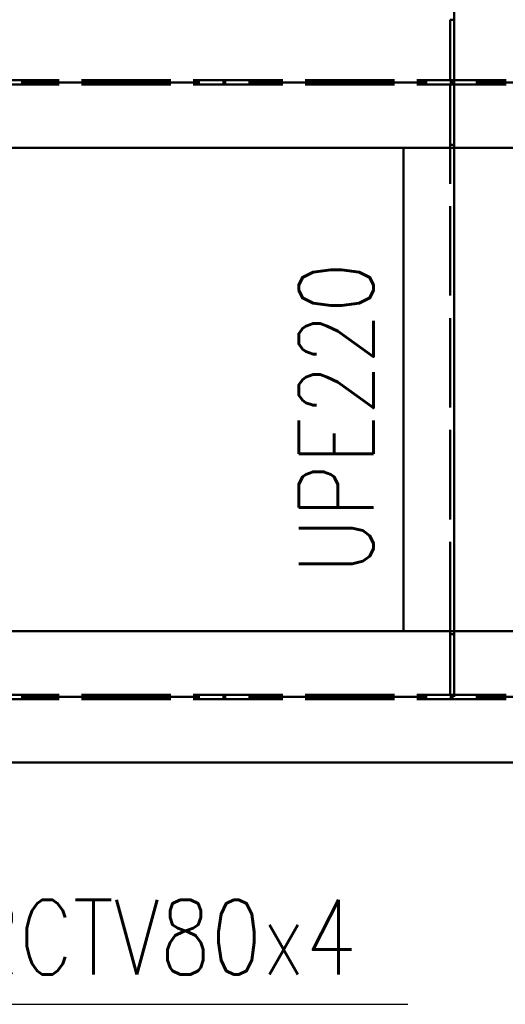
# Paper-space layout 'Layout1' of a CAD drawing. Extents: x -2 to 1033, y -36 to 596.
# Tile 22 of 89: x 94 to 111, y 271 to 304. Entities that reach past the tile are written whole.
import ezdxf

# ---------------------------------------------------------------- set-up
doc = ezdxf.new("R2010")
doc.units = 0
doc.linetypes.add('ACAD_ISO02W100', pattern=[15, 12, -3])
doc.linetypes.add('ACAD_ISO04W100', pattern=[30.5, 24, -3, 0.5, -3])
doc.layers.get('0').update_dxf_attribs({"linetype": 'CONTINUOUS'})
doc.layers.get('DEFPOINTS').update_dxf_attribs({"color": 132, "linetype": 'CONTINUOUS'})
for name, color, linetype, lineweight in [('SS_2.ET-HALA_TaO-VESTAVBA_A1÷B2-P.NOSNIK', 172, 'CONTINUOUS', 50), ('SS_KOTY', 3, 'CONTINUOUS', 25), ('SS_POPIS_PROFILU', 13, 'CONTINUOUS', 25)]:
    doc.layers.add(name, color=color, linetype=linetype, lineweight=lineweight)
doc.styles.add('ROMANS', font='romans.shx', dxfattribs={"width": 0.8})
doc.styles.add('romans.shx', font='romans.shx', dxfattribs={"height": 5})
doc.dimstyles.new('A-1_(2.5)_50AS', dxfattribs={"dimtxt": 2.5, "dimasz": 2, "dimexe": 1, "dimexo": 2, "dimgap": 0, "dimtad": 0, "dimdec": 1, "dimlfac": 50, "dimrnd": 1, "dimtxsty": 'ROMANS', "dimblk1": 'OBLIQUE', "dimblk2": 'OBLIQUE', "dimsah": 1, "dimcen": 2, "dimclrd": 256, "dimclre": 256, "dimclrt": 256, "dimadec": 1, "dimazin": 2, "dimtfac": 0.714286, "dimtdec": 1, "dimtmove": 0, "dimatfit": 3, "dimldrblk": 'OPEN', "dimfxl": 1, "dimtvp": 1.142857, "dimtfill": 1, "dimtolj": 1, "dimlwd": -1, "dimlwe": -1, "dimarcsym": 0})

# ---------------------------------------------------------------- blocks, each defined once
blk = doc.blocks.new('_Oblique')
at = {"color": 0, "linetype": 'ByBlock', "lineweight": -2}
blk.add_line((-0.5, -0.5), (0.5, 0.5), dxfattribs=at)
blk = doc.blocks.new('*D26')
at = {"layer": 'DEFPOINTS', "color": 0, "transparency": 16777216}
for p in [(184.991, 335.365), (71.391, 310.941, -6021.9), (184.991, 302.391, -6039.2)]:
    blk.add_point(p, dxfattribs=at)
at = {"layer": 'SS_KOTY', "transparency": 16777216}
for p, q in [((71.391, 312.941), (71.391, 336.365)), ((184.991, 304.391), (184.991, 336.365)), ((71.391, 335.365), (184.991, 335.365))]:
    blk.add_line(p, q, dxfattribs=at)
at = {"layer": 'SS_KOTY', "transparency": 16777216, "xscale": 2, "yscale": 2, "zscale": 2, "rotation": 180}
blk.add_blockref('_Oblique', (71.391, 335.365), dxfattribs=at)
at = {"layer": 'SS_KOTY', "transparency": 16777216, "xscale": 2, "yscale": 2, "zscale": 2}
blk.add_blockref('_Oblique', (184.991, 335.365), dxfattribs=at)
at = {"layer": 'SS_KOTY', "transparency": 16777216, "insert": (128.191, 338.222), "char_height": 2.5, "attachment_point": 5, "style": 'ROMANS', "bg_fill": 3, "box_fill_scale": 1.1, "bg_fill_color": 256, "bg_fill_true_color": 13158600, "bg_fill_transparency": 0}
blk.add_mtext('\\A1;5680', dxfattribs=at)
blk = doc.blocks.new('_OPEN')
at = {"color": 0, "linetype": 'ByBlock'}
for p, q in [((-1, 0.167), (0, 0)), ((0, 0), (-1, -0.167)), ((0, 0), (-1, 0))]:
    blk.add_line(p, q, dxfattribs=at)
blk = doc.blocks.new('*D46')
at = {"layer": 'DEFPOINTS', "color": 0, "transparency": 16777216}
for p in [(412.291, 341.365), (71.391, 310.941, -6021.9), (412.291, 302.391, -6039.2)]:
    blk.add_point(p, dxfattribs=at)
at = {"layer": 'SS_KOTY', "transparency": 16777216}
for p, q in [((71.391, 312.941), (71.391, 342.365)), ((412.291, 304.391), (412.291, 342.365)), ((71.391, 341.365), (412.291, 341.365))]:
    blk.add_line(p, q, dxfattribs=at)
at = {"layer": 'SS_KOTY', "transparency": 16777216, "xscale": 2, "yscale": 2, "zscale": 2, "rotation": 180}
blk.add_blockref('_Oblique', (71.391, 341.365), dxfattribs=at)
at = {"layer": 'SS_KOTY', "transparency": 16777216, "xscale": 2, "yscale": 2, "zscale": 2}
blk.add_blockref('_Oblique', (412.291, 341.365), dxfattribs=at)
at = {"layer": 'SS_KOTY', "transparency": 16777216, "insert": (241.841, 344.222), "char_height": 2.5, "attachment_point": 5, "style": 'ROMANS', "bg_fill": 3, "box_fill_scale": 1.1, "bg_fill_color": 256, "bg_fill_true_color": 13158600, "bg_fill_transparency": 0}
blk.add_mtext('\\A1;17045', dxfattribs=at)

psp = doc.layouts.get("Layout1")

# ---------------------------------------------------------------- linework, layer by layer
at = {"layer": 'SS_2.ET-HALA_TaO-VESTAVBA_A1÷B2-P.NOSNIK', "color": 1, "linetype": 'Continuous', "ltscale": 0.25}
for p, q in [((126.7907, 300.1914), (86.5907, 300.1914)), ((107.0907, 300.1914), (107.0907, 283.9914)), ((108.7907, 283.9914), (108.7907, 300.1914)), ((73.7907, 283.9914), (126.7907, 283.9914)), ((126.7907, 279.5914), (73.7907, 279.5914))]:
    psp.add_line(p, q, dxfattribs=at)
at = {"layer": 'SS_2.ET-HALA_TaO-VESTAVBA_A1÷B2-P.NOSNIK', "color": 3, "linetype": 'ACAD_ISO02W100', "ltscale": 0.25}
for p, q in [((108.7907, 300.2914), (108.6607, 300.2914)), ((108.6607, 300.2207), (108.6607, 300.2914)), ((108.6607, 300.1914), (108.6607, 300.2207)), ((108.6607, 283.9914), (108.6607, 300.1914)), ((108.7907, 300.2207), (108.7907, 300.2914)), ((108.7907, 300.1914), (108.7907, 300.2207)), ((108.6607, 283.9621), (108.6607, 283.9914)), ((108.6607, 283.8914), (108.6607, 283.9621)), ((108.6607, 283.8914), (108.7907, 283.8914)), ((108.6607, 281.8614), (108.6607, 283.8914)), ((108.7907, 283.9621), (108.7907, 283.9914)), ((108.7907, 283.8914), (108.7907, 283.9621)), ((108.7907, 281.8614), (108.7907, 283.8914)), ((73.7907, 281.8614), (182.5906, 281.8614)), ((73.7907, 281.7214), (182.5906, 281.7214))]:
    psp.add_line(p, q, dxfattribs=at)
at = {"layer": 'SS_2.ET-HALA_TaO-VESTAVBA_A1÷B2-P.NOSNIK', "color": 7, "linetype": 'ACAD_ISO04W100', "ltscale": 0.25}
psp.add_line((71.3907, 281.7914), (184.9907, 281.7914), dxfattribs=at)
at = {"layer": 'SS_POPIS_PROFILU', "color": 13}
psp.add_lwpolyline([(85.8091, 280.9914), (91.1472, 271.4892), (107.2424, 271.4892)], dxfattribs=at)

# ---------------------------------------------------------------- texts
at = {"layer": 'SS_POPIS_PROFILU', "color": 13, "style": 'romans.shx', "width": 0.8}
psp.add_text('UPE220', height=2.5, rotation=90, dxfattribs=at).set_placement((106.0807, 285.9097))
psp.add_text('TRCTV80x4', height=2.5, dxfattribs=at).set_placement((91.0315, 272.4892))

# ---------------------------------------------------------------- dimensions: what is measured, and where the dimension line sits
at = {"layer": 'SS_KOTY'}
dim = psp.add_linear_dim(base=(184.9907, 335.3645), p1=(71.3907, 310.9414, -6021.9), p2=(184.9907, 302.3914, -6039.2), dimstyle='A-1_(2.5)_50AS', dxfattribs=at)
dim.commit()
dim.dimension.update_dxf_attribs({"geometry": '*D26', "text_midpoint": (128.1907, 338.2217)})

# ---------------------------------------------------------------- next in the draw order: dimensions: what is measured, and where the dimension line sits
dim = psp.add_linear_dim(base=(412.2907, 341.3645), p1=(71.3907, 310.9414, -6021.9), p2=(412.2907, 302.3914, -6039.2), dimstyle='A-1_(2.5)_50AS', dxfattribs=at)
dim.commit()
dim.dimension.update_dxf_attribs({"geometry": '*D46', "text_midpoint": (241.8407, 344.2217)})

# ---------------------------------------------------------------- next in the draw order: linework, layer by layer
at = {"layer": 'SS_2.ET-HALA_TaO-VESTAVBA_A1÷B2-P.NOSNIK', "color": 7, "linetype": 'ACAD_ISO04W100', "ltscale": 0.25}
for p, q in [((108.7907, 314.7914), (108.7907, 302.3914)), ((71.3907, 302.3914), (184.9907, 302.3914)), ((108.7907, 302.3914), (108.7907, 281.7914))]:
    psp.add_line(p, q, dxfattribs=at)
at = {"layer": 'SS_2.ET-HALA_TaO-VESTAVBA_A1÷B2-P.NOSNIK', "color": 3, "linetype": 'ACAD_ISO02W100', "ltscale": 0.25}
for p, q in [((108.6607, 304.4914), (108.7907, 304.4914)), ((108.6607, 302.4614), (108.6607, 304.4914)), ((108.7907, 302.4614), (108.7907, 304.4914)), ((73.7907, 302.4614), (182.5906, 302.4614)), ((73.7907, 302.3214), (182.5906, 302.3214)), ((108.6607, 300.2914), (108.6607, 302.3214)), ((108.7907, 300.2914), (108.7907, 302.3214))]:
    psp.add_line(p, q, dxfattribs=at)

doc.saveas('drawing.dxf')
